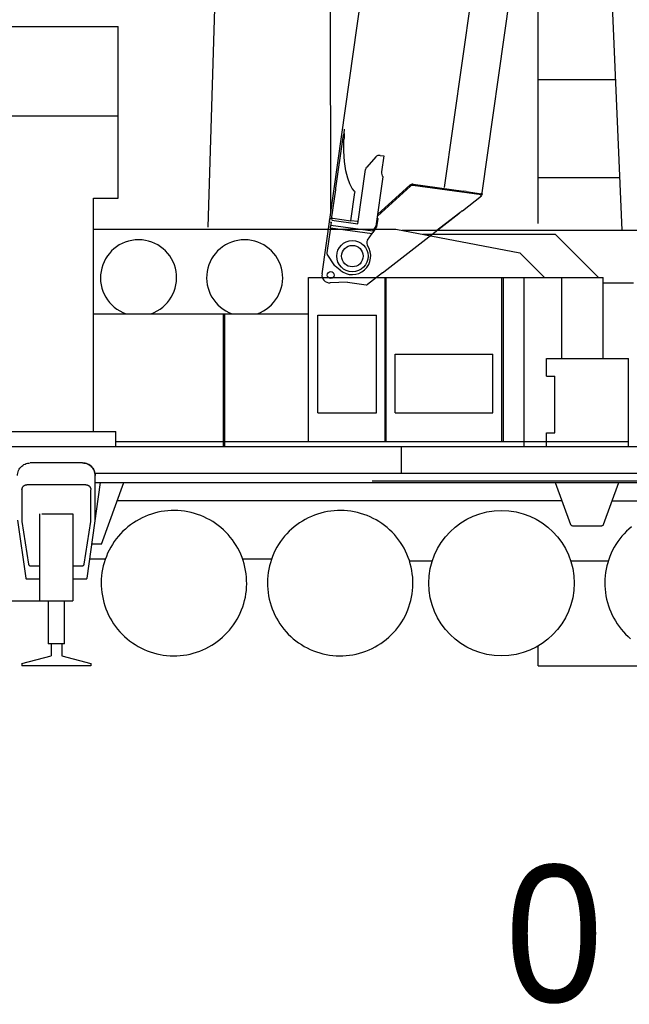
# Model space of a CAD drawing. Extents: x -439399 to 62702, y -349596 to 51651.
# Tile 37 of 63: x -151675 to -145440, y -329690 to -319614. Entities that reach past the tile are written whole.
import ezdxf

# ---------------------------------------------------------------- set-up
doc = ezdxf.new("R2010")
doc.units = 0
doc.layers.get('0').update_dxf_attribs({"linetype": 'CONTINUOUS'})

msp = doc.modelspace()

# ---------------------------------------------------------------- linework, layer by layer
at = {"color": 151, "linetype": 'Continuous'}
for p, q in [((-148634.267032, -270852.928844), (-148495.094515, -321594.842794)), ((-149748.134013, -321735.678163), (-148598.85823, -283762.880286)), ((-152695.556942, -319683.97197), (-150667.111141, -319683.97197)), ((-150667.111141, -321440.671677), (-150667.111141, -319683.97197)), ((-152411.399715, -320599.057664), (-150667.111141, -320599.057664)), ((-150921.164852, -321440.671677), (-150667.111141, -321440.671677)), ((-150921.164852, -323829.449061), (-150921.164852, -321440.671677)), ((-150921.466442, -321756.371384), (-150921.164852, -321756.371384)), ((-150921.164852, -321756.371384), (-147827.512439, -321756.371384)), ((-147827.512439, -321756.371384), (-146558.368807, -322001.597206)), ((-147763.337884, -321768.771287), (-144784.192709, -321768.771287)), ((-147553.215825, -321809.371384), (-146198.895766, -321809.371384)), ((-145756.896245, -322251.371384), (-146198.895453, -321809.371384)), ((-146308.594663, -322251.371384), (-146558.368807, -322001.597206)), ((-148721.192684, -323931.071336), (-148721.192684, -322251.371384)), ((-148721.192684, -322251.371384), (-145707.492672, -322251.371384)), ((-147935.592586, -323931.071336), (-147935.592586, -322251.371384)), ((-147928.092586, -323931.071336), (-147928.092586, -322251.371384)), ((-146742.392635, -323931.071397), (-146742.392635, -322251.371384)), ((-146728.192684, -323931.071397), (-146728.192684, -322251.371384)), ((-146514.492672, -323981.018449), (-146514.492672, -322251.371384)), ((-146130.492672, -323082.871384), (-146130.492672, -322251.371384)), ((-145707.492672, -323082.871384), (-145707.492672, -322251.371384)), ((-145707.492672, -322305.771409), (-145398.322744, -322305.771409)), ((-150921.164852, -322623.371384), (-148721.192684, -322623.371384)), ((-149591.892635, -323981.071336), (-149591.892635, -322623.371384)), ((-149578.392635, -323981.071336), (-149578.392635, -322623.371384)), ((-148625.392635, -323636.371384), (-148625.392635, -322636.371384)), ((-148625.392635, -322636.371384), (-148025.392635, -322636.371384)), ((-148025.392635, -323636.371384), (-148025.392635, -322636.371384)), ((-147835.392635, -323636.371384), (-147835.392635, -323036.371384)), ((-147835.392635, -323036.371384), (-146835.392635, -323036.371384)), ((-146835.392635, -323636.371384), (-146835.392635, -323036.371384)), ((-146287.191524, -323262.871384), (-146287.191524, -323082.871384)), ((-146287.191524, -323082.871384), (-145447.191524, -323082.871384)), ((-145447.191524, -323981.018449), (-145447.191524, -323082.871384)), ((-146287.191524, -323262.871384), (-146202.191524, -323262.871384)), ((-146202.191524, -323842.871384), (-146202.191524, -323262.871384)), ((-148625.392635, -323636.371384), (-148025.392635, -323636.371384)), ((-147835.392635, -323636.371384), (-146835.392635, -323636.371384)), ((-152413.281325, -323827.840592), (-150690.483699, -323827.840592)), ((-150690.483699, -323981.018449), (-150690.483699, -323827.840592)), ((-146287.191524, -323842.871384), (-146202.191524, -323842.871384)), ((-146287.191524, -323981.071336), (-146287.191524, -323842.871384)), ((-150690.607406, -323931.071336), (-145447.191524, -323931.071336)), ((-152689.192684, -323981.018449), (-142502.192684, -323981.018449)), ((-147770.803157, -324253.371384), (-147770.803157, -323981.018449)), ((-151032.192684, -324150.371384), (-151567.192684, -324150.371384)), ((-150903.498078, -324253.371384), (-142044.351863, -324253.371384)), ((-150985.975887, -325328.772385), (-150847.530465, -324350.371384)), ((-150902.192684, -324736.671372), (-150902.192684, -324280.371384)), ((-150902.192684, -324350.371384), (-142070.192684, -324350.371384)), ((-150839.616662, -324980.371384), (-150610.314965, -324350.371384)), ((-148071.192684, -324333.785599), (-145071.192684, -324333.785599)), ((-146197.063459, -324350.371384), (-146040.983425, -324779.197617)), ((-145703.401912, -324779.197617), (-145547.321952, -324350.371384)), ((-151651.692684, -324423.371384), (-151651.692684, -324748.371384)), ((-150997.692684, -324373.371384), (-151601.692684, -324373.371384)), ((-150947.692684, -324748.371384), (-150947.692684, -324426.122269)), ((-146128.637033, -324538.371384), (-150678.741504, -324538.371384)), ((-145615.748345, -324538.371384), (-142651.755916, -324538.371384)), ((-151697.192684, -324736.671372), (-151613.409481, -325328.772385)), ((-151651.692684, -324748.371384), (-151584.30157, -325186.412522)), ((-151468.680477, -325560.371384), (-151468.680477, -324672.371384)), ((-151448.004207, -324672.371384), (-151130.704891, -324672.371384)), ((-151130.704891, -324672.371384), (-151130.704891, -325560.371384)), ((-151015.083797, -325186.412522), (-150947.692684, -324748.371384)), ((-146022.189571, -324792.357224), (-145722.195797, -324792.357224)), ((-150839.616662, -324980.371384), (-150936.676547, -324980.371384)), ((-150957.901805, -325130.371384), (-150800.214543, -325130.371384)), ((-149396.656307, -325130.371384), (-149097.777645, -325130.371384)), ((-147689.619348, -325150.371384), (-147454.803215, -325150.371384)), ((-146039.834909, -325150.371384), (-145650.662044, -325150.371384)), ((-151564.534481, -325203.371384), (-151468.680477, -325203.371384)), ((-151130.704891, -325203.371384), (-151034.850887, -325203.371384)), ((-151603.508113, -325337.371384), (-151468.680477, -325337.371384)), ((-151130.704891, -325337.371384), (-150995.877254, -325337.371384)), ((-151384.681942, -325565.371384), (-152088.980281, -325565.371384)), ((-151468.680477, -325560.371384), (-151130.704891, -325560.371384)), ((-151384.681942, -325560.371018), (-151384.681942, -326002.303608)), ((-151218.13116, -326002.303608), (-151218.13116, -325560.371018)), ((-151218.13116, -326002.303608), (-151384.681942, -326002.303608)), ((-151354.68243, -326002.303608), (-151354.68243, -326122.529187)), ((-151244.702938, -326002.303608), (-151244.702938, -326122.567897)), ((-151653.692684, -326201.469689), (-151354.68243, -326122.529187)), ((-151244.702938, -326122.567897), (-150945.692684, -326201.617397)), ((-146372.192684, -326227.499775), (-146372.192684, -326072.536678)), ((-151653.692684, -326201.469689), (-151653.692684, -326227.499775)), ((-150945.692684, -326227.499775), (-151653.692684, -326227.499775)), ((-150945.692684, -326201.617397), (-150945.692684, -326227.499775)), ((-146372.192684, -326227.499775), (-31372.192684, -326227.499775))]:
    msp.add_line(p, q, dxfattribs=at)
at = {"color": 10, "linetype": 'Continuous'}
for p, q in [((-147329.232291, -321330.767993), (-145571.942541, -308827.001713)), ((-148582.687983, -322216.401401), (-146723.164679, -309021.322591)), ((-146944.018086, -321384.906319), (-146282.80676, -316680.143269)), ((-148440.236743, -321339.330589), (-148366.72979, -320816.301446)), ((-148366.72979, -320816.301446), (-148364.071027, -320797.383365)), ((-148356.579767, -320744.08028), (-148364.071027, -320797.383365)), ((-148361.429675, -320778.589166), (-148355.214981, -320777.490265)), ((-148358.019772, -320826.18372), (-148358.767165, -320838.683045)), ((-148355.214981, -320777.490265), (-148358.019772, -320826.18372)), ((-148355.068605, -320733.3278), (-148356.579767, -320744.08028)), ((-148359.502826, -320958.884983), (-148358.767165, -320838.683045)), ((-148351.465168, -321066.952843), (-148359.502826, -320958.884983)), ((-148033.537075, -321018.978852), (-148125.573552, -321122.313723)), ((-147989.240102, -321002.719943), (-147951.372201, -321008.04193)), ((-147951.372201, -321008.04193), (-147974.474985, -321172.426776)), ((-148338.218304, -321159.521219), (-148351.465168, -321066.952843)), ((-148319.633595, -321235.652894), (-148338.218304, -321159.521219)), ((-148215.527216, -321702.033081), (-148137.748825, -321148.611076)), ((-148029.357858, -321728.197478), (-147958.272887, -321222.401624)), ((-148297.689184, -321295.071347), (-148319.633595, -321235.652894)), ((-148273.770661, -321340.443268), (-148297.689184, -321295.071347)), ((-148014.80992, -321624.683515), (-147677.707228, -321317.008171)), ((-148012.004117, -321604.719195), (-147686.141085, -321308.055326)), ((-147677.705505, -321317.006873), (-147676.955885, -321316.321757)), ((-147676.871268, -321316.24582), (-147676.842551, -321316.249856)), ((-146952.66957, -321407.926849), (-147653.330772, -321309.455339)), ((-147652.021911, -321297.521836), (-147651.690988, -321297.568345)), ((-147651.660761, -321297.572593), (-147136.940783, -321369.911768)), ((-148484.618978, -321655.126606), (-148442.498601, -321355.424549)), ((-148442.498601, -321355.424549), (-148440.236743, -321339.330589)), ((-148287.152997, -321672.779758), (-148246.180645, -321381.246324)), ((-148252.303862, -321367.331468), (-148273.770661, -321340.443268)), ((-148249.150406, -321370.307861), (-148252.303862, -321367.331468)), ((-148246.180645, -321381.246324), (-148245.31591, -321375.093417)), ((-147147.329255, -321569.76089), (-146952.216416, -321418.089418)), ((-147109.716556, -321373.737884), (-147136.940783, -321369.911768)), ((-147109.716556, -321373.737884), (-146950.999559, -321396.044103)), ((-146952.216416, -321418.089418), (-146959.871146, -321406.914734)), ((-146957.571028, -321395.120543), (-146944.018086, -321384.906319)), ((-146944.387637, -321409.090799), (-146952.66957, -321407.926849)), ((-146942.717626, -321397.208053), (-146950.999559, -321396.044103)), ((-146944.387637, -321409.090799), (-146942.717626, -321397.208053)), ((-147951.558135, -322194.934535), (-147184.619905, -321598.748995)), ((-147174.562699, -321591.228473), (-147421.735941, -321783.07459)), ((-147180.491916, -321595.931531), (-147367.731589, -321741.226985)), ((-147184.619905, -321598.748995), (-147180.32748, -321594.5093)), ((-147180.477735, -321595.819489), (-147180.491916, -321595.931531)), ((-147174.408407, -321589.998956), (-147174.562699, -321591.228473)), ((-148507.887751, -321684.170093), (-148489.07241, -321686.814416)), ((-148505.10433, -321664.365028), (-148503.434319, -321652.482282)), ((-148484.618978, -321655.126606), (-148503.221603, -321652.512177)), ((-148496.985417, -321743.118385), (-148495.056961, -321729.396711)), ((-148489.07241, -321686.814416), (-148495.056961, -321729.396711)), ((-148064.878899, -321779.755413), (-148491.684189, -321719.771841)), ((-148489.07241, -321686.814416), (-148487.091453, -321687.092822)), ((-148484.618978, -321655.126606), (-148473.323889, -321646.615145)), ((-148483.890531, -321664.317077), (-148215.527216, -321702.033081)), ((-148473.323889, -321646.615145), (-148287.152997, -321672.779758)), ((-148287.431402, -321674.760715), (-148287.152997, -321672.779758)), ((-148285.387754, -321671.007762), (-148286.874592, -321670.798801)), ((-148221.518063, -321679.984062), (-148285.387754, -321671.007762)), ((-148212.604486, -321681.236784), (-148221.518063, -321679.984062)), ((-148064.878899, -321779.755413), (-148029.357858, -321728.197478)), ((-148034.538227, -321750.69503), (-148021.853042, -321732.281568)), ((-148021.853042, -321732.281568), (-148009.884145, -321647.11844)), ((-148009.884145, -321647.11844), (-148019.147525, -321655.547179)), ((-148496.985417, -321743.118385), (-148532.965365, -321999.129022)), ((-148496.985417, -321743.118385), (-148070.562419, -321803.048229)), ((-148116.6983, -321870.096313), (-148070.562419, -321803.048229)), ((-148070.562419, -321803.048229), (-148061.782968, -321790.2894)), ((-148034.538227, -321750.69503), (-148061.782968, -321790.2894)), ((-147367.720761, -321741.149942), (-147367.731589, -321741.226985)), ((-148450.528361, -322131.889173), (-148529.798836, -322013.008946)), ((-148192.016588, -321958.259506), (-148192.236184, -321957.82648)), ((-148429.982933, -322150.247026), (-148446.780443, -322136.084713)), ((-148396.644125, -322178.355315), (-148429.982933, -322150.247026)), ((-147965.157822, -322205.481189), (-148117.197629, -322323.695061)), ((-147965.058863, -322204.777059), (-147962.791644, -322203.018606)), ((-147962.894003, -322203.746924), (-147951.558135, -322194.934535)), ((-148322.92174, -322300.915106), (-148500.510259, -322307.479874)), ((-148322.92174, -322300.915106), (-148132.257061, -322327.711279))]:
    msp.add_line(p, q, dxfattribs=at)
at = {"color": 14, "linetype": 'Continuous'}
for p, q in [((-146372.192684, -321698.388343), (-146372.192684, -317316.157166)), ((-146372.192684, -326227.499775), (-146372.192684, -326023.460978)), ((-146372.192684, -326227.499775), (-31372.192684, -326227.499775))]:
    msp.add_line(p, q, dxfattribs=at)
at = {"color": 161, "linetype": 'Continuous'}
msp.add_line((-145514.286327, -321768.771287), (-145644.68413, -318657.340668), dxfattribs=at)
at = {"color": 102, "linetype": 'Continuous'}
msp.add_line((-147078.159463, -319982.591097), (-147078.121991, -319982.596364), dxfattribs=at)
at = {"color": 252, "linetype": 'Continuous'}
for p, q in [((-146372.192684, -320227.499775), (-145578.879899, -320227.499775)), ((-146372.192684, -321227.499775), (-145536.970624, -321227.499775))]:
    msp.add_line(p, q, dxfattribs=at)
at = {"color": 10, "linetype": 'Continuous'}
for points in [[(-147154.354039, -321572.56724), (-147155.631517, -321573.905473), (-147156.948942, -321575.231907), (-147159.699303, -321577.851626), (-147162.582914, -321580.432572), (-147164.817829, -321582.345044), (-147167.107204, -321584.239057), (-147171.807931, -321587.985326), (-147174.627905, -321590.168432), (-147180.32748, -321594.5093)], [(-147154.354039, -321572.56724), (-147155.757663, -321574.035659), (-147157.209686, -321575.486496), (-147158.84312, -321577.055132), (-147160.522993, -321578.603381), (-147163.768081, -321581.454019), (-147167.126154, -321584.253359), (-147169.522445, -321586.184731), (-147174.408407, -321589.998956)], [(-147154.354039, -321572.56724), (-147152.83615, -321572.094868), (-147151.393631, -321571.599582), (-147150.348365, -321571.201026), (-147149.359471, -321570.786823), (-147148.298468, -321570.287249), (-147147.329255, -321569.76089)], [(-147154.354039, -321572.56724), (-147152.83615, -321572.094868), (-147151.393631, -321571.599582), (-147150.348365, -321571.201026), (-147149.359471, -321570.786823), (-147148.298468, -321570.287249), (-147147.329255, -321569.76089)]]:
    msp.add_lwpolyline(points, dxfattribs=at)
at = {"color": 151, "linetype": 'Continuous'}
for points in [[(-151697.192684, -324280.371384), (-151696.48077, -324266.782639), (-151694.351863, -324253.34282), (-151690.830379, -324240.199143), (-151685.953426, -324227.495652), (-151679.775692, -324215.371384), (-151672.364559, -324203.959275), (-151663.80157, -324193.384446), (-151654.179988, -324183.762498), (-151643.604793, -324175.199143), (-151632.192684, -324167.788132), (-151620.06866, -324161.61052), (-151607.364559, -324156.734055), (-151594.221004, -324153.212205), (-151580.781551, -324151.083543), (-151569.867977, -324150.511594)], [(-150902.192684, -324280.371384), (-150902.904598, -324266.782639), (-150905.033504, -324253.34282), (-150908.554988, -324240.199143), (-150913.431942, -324227.495652), (-150919.609676, -324215.371384), (-150927.020809, -324203.959275), (-150935.583797, -324193.384446), (-150945.205379, -324183.762498), (-150955.780574, -324175.199143), (-150967.192684, -324167.788132), (-150979.316707, -324161.61052), (-150992.020809, -324156.734055), (-151005.164363, -324153.212205), (-151018.603817, -324151.083543), (-151032.192684, -324150.371384)], [(-151032.192684, -324150.371384), (-151018.603817, -324151.083543), (-151005.164363, -324153.212205), (-150992.020809, -324156.734055), (-150979.316707, -324161.61052), (-150967.192684, -324167.788132), (-150955.780574, -324175.199143), (-150945.205379, -324183.762498), (-150935.583797, -324193.384446), (-150927.020809, -324203.959275), (-150919.609676, -324215.371384), (-150913.431942, -324227.495652), (-150908.554988, -324240.199143), (-150905.033504, -324253.34282), (-150902.904598, -324266.782639), (-150902.192684, -324280.371384)], [(-151651.692684, -324423.371384), (-151651.61407, -324420.567857), (-151651.378231, -324417.773148), (-151650.986141, -324414.996079), (-151650.439266, -324412.245347), (-151649.738582, -324409.529618), (-151648.88702, -324406.857438), (-151647.886531, -324404.237199), (-151646.741024, -324401.677201), (-151645.453914, -324399.185441), (-151644.02911, -324396.769791), (-151642.470516, -324394.437821), (-151640.784481, -324392.196885), (-151638.97491, -324390.054063), (-151637.048153, -324388.016038), (-151635.010067, -324386.08928), (-151632.867, -324384.279801), (-151630.626278, -324382.593339), (-151628.294246, -324381.035172), (-151625.878719, -324379.610215), (-151623.38702, -324378.322953), (-151620.826961, -324377.177415), (-151618.206844, -324376.177232), (-151615.534481, -324375.325516), (-151612.81866, -324374.624985), (-151610.068172, -324374.077836), (-151607.290828, -324373.685776), (-151604.496395, -324373.450059), (-151601.692684, -324373.371384)], [(-150997.692684, -324373.371384), (-150994.888973, -324373.450059), (-150992.094539, -324373.685776), (-150989.317195, -324374.077836), (-150986.566707, -324374.624985), (-150983.850887, -324375.325516), (-150981.178524, -324376.177232), (-150978.558406, -324377.177415), (-150975.998348, -324378.322953), (-150973.506649, -324379.610215), (-150971.091121, -324381.035172), (-150968.75909, -324382.593339), (-150966.518367, -324384.279801), (-150964.375301, -324386.08928), (-150962.337215, -324388.016038), (-150960.410457, -324390.054063), (-150958.600887, -324392.196885), (-150956.914852, -324394.437821), (-150955.356258, -324396.769791), (-150953.931453, -324399.185441), (-150952.644344, -324401.677201), (-150951.498836, -324404.237199), (-150950.498348, -324406.857438), (-150949.646785, -324409.529618), (-150948.946102, -324412.245347), (-150948.399227, -324414.996079), (-150948.007137, -324417.773148), (-150947.771297, -324420.567857), (-150947.764949, -324420.794816)], [(-149444.271297, -325023.678757), (-149461.441219, -324993.905198), (-149479.968074, -324964.956345), (-149499.811824, -324936.894089), (-149520.930477, -324909.778123), (-149543.27911, -324883.66655), (-149566.809627, -324858.614854), (-149591.472225, -324834.676682), (-149617.21368, -324811.903001), (-149643.979793, -324790.342515), (-149671.712947, -324770.041123), (-149700.354061, -324751.042222), (-149729.842098, -324733.386399), (-149760.11407, -324717.111191), (-149791.105526, -324702.25145), (-149822.750057, -324688.838853), (-149854.980281, -324676.902024), (-149887.727352, -324666.466477), (-149920.921444, -324657.554368), (-149954.491756, -324650.1848), (-149988.366512, -324644.373521), (-150022.473445, -324640.132859), (-150056.740047, -324637.47197), (-150091.09283, -324636.396409), (-150125.458797, -324636.908494), (-150159.764217, -324639.007249), (-150193.936092, -324642.688035), (-150227.901668, -324647.943162), (-150261.588436, -324654.761277), (-150294.924129, -324663.127854), (-150327.837947, -324673.025071), (-150360.259578, -324684.43187), (-150392.119686, -324697.323777), (-150423.350399, -324711.673325), (-150453.885311, -324727.449937), (-150483.658992, -324744.61992), (-150512.607723, -324763.146653), (-150540.670223, -324782.990525), (-150567.785945, -324804.109299), (-150593.897762, -324826.45781), (-150618.949031, -324849.988389), (-150642.887508, -324874.650803), (-150665.660945, -324900.392503), (-150687.221492, -324927.158494), (-150707.522762, -324954.891648), (-150726.521785, -324983.532822), (-150744.177547, -325013.020859), (-150760.452938, -325043.292832), (-150775.312801, -325074.284165), (-150788.725399, -325105.928635), (-150800.661922, -325138.15886), (-150811.097469, -325170.905991), (-150820.009578, -325204.100083), (-150827.379207, -325237.670335), (-150833.190731, -325271.545212), (-150837.430965, -325305.652146), (-150840.092098, -325339.918748), (-150841.167781, -325374.271531), (-150840.655574, -325408.637376), (-150838.556942, -325442.942918), (-150834.876278, -325477.114915), (-150829.620906, -325511.080491), (-150822.803035, -325544.767014), (-150814.436336, -325578.10283), (-150804.538875, -325611.016648), (-150793.132137, -325643.438279), (-150780.240535, -325675.298386), (-150765.890926, -325706.529221), (-150750.11407, -325737.064011)], [(-147744.271297, -325023.678757), (-147761.441219, -324993.905198), (-147779.967952, -324964.956345), (-147799.811824, -324936.894089), (-147820.930599, -324909.778123), (-147843.27911, -324883.66655), (-147866.809627, -324858.614854), (-147891.472103, -324834.676682), (-147917.213802, -324811.903001), (-147943.979793, -324790.342515), (-147971.712947, -324770.041123), (-148000.354061, -324751.042222), (-148029.842098, -324733.386399), (-148060.11407, -324717.111191), (-148091.105526, -324702.25145), (-148122.749935, -324688.838853), (-148154.980159, -324676.902024), (-148187.72723, -324666.466477), (-148220.921444, -324657.554368), (-148254.491634, -324650.1848), (-148288.366512, -324644.373521), (-148322.473445, -324640.132859), (-148356.740047, -324637.47197), (-148391.09283, -324636.396409), (-148425.458797, -324636.908494), (-148459.764217, -324639.007249), (-148493.936092, -324642.688035), (-148527.901668, -324647.943162), (-148561.588436, -324654.761277), (-148594.924129, -324663.127854), (-148627.837947, -324673.025071), (-148660.259578, -324684.43187), (-148692.119686, -324697.323777), (-148723.350399, -324711.673325), (-148753.885311, -324727.449937), (-148783.658748, -324744.61992), (-148812.607723, -324763.146653), (-148840.669979, -324782.990525), (-148867.785945, -324804.109299), (-148893.897518, -324826.45781), (-148918.949276, -324849.988389), (-148942.887508, -324874.650803), (-148965.660945, -324900.392503), (-148987.221492, -324927.158494), (-149007.523006, -324954.891648), (-149026.521785, -324983.532822), (-149044.177547, -325013.020859), (-149060.452938, -325043.292832), (-149075.312557, -325074.284165), (-149088.725154, -325105.928635), (-149100.661922, -325138.15886), (-149111.097469, -325170.905991), (-149120.009578, -325204.100083), (-149127.379207, -325237.670335), (-149133.190486, -325271.545212), (-149137.431209, -325305.652146), (-149140.092098, -325339.918748), (-149141.167781, -325374.271531), (-149140.655574, -325408.637376), (-149138.556942, -325442.942918), (-149134.876033, -325477.114915), (-149129.620906, -325511.080491), (-149122.802791, -325544.767014), (-149114.436336, -325578.10283), (-149104.538875, -325611.016648), (-149093.132137, -325643.438279), (-149080.240291, -325675.298386), (-149065.890682, -325706.529221), (-149050.11407, -325737.064011)], [(-146040.983425, -324779.197617), (-146038.77032, -324783.541062), (-146035.5722, -324787.220139), (-146031.579006, -324790.01616), (-146027.028011, -324791.763108), (-146022.189571, -324792.357224)], [(-145722.195797, -324792.357224), (-145717.357357, -324791.763108), (-145712.806331, -324790.01616), (-145708.813167, -324787.220139), (-145705.615047, -324783.541062), (-145703.401912, -324779.197617)], [(-145417.785945, -324804.109299), (-145443.897518, -324826.45781), (-145468.949215, -324849.988389), (-145492.887386, -324874.650803), (-145515.661068, -324900.392503), (-145537.221553, -324927.158494), (-145557.522945, -324954.891648), (-145576.521846, -324983.532822), (-145594.177669, -325013.020859), (-145610.452877, -325043.292832), (-145625.312618, -325074.284165), (-145638.725215, -325105.928635), (-145650.662044, -325138.15886), (-145661.097591, -325170.905991), (-145670.0097, -325204.100083), (-145677.379268, -325237.670335), (-145683.190548, -325271.545212), (-145687.431209, -325305.652146), (-145690.092098, -325339.918748), (-145691.167659, -325374.271531), (-145690.655574, -325408.637376), (-145688.55682, -325442.942918), (-145684.876033, -325477.114915), (-145679.620906, -325511.080491), (-145672.802791, -325544.767014), (-145664.436214, -325578.10283), (-145654.538997, -325611.016648), (-145643.132198, -325643.438279), (-145630.240291, -325675.298386), (-145615.890743, -325706.529221), (-145600.114132, -325737.064011)], [(-150750.11407, -325737.064011), (-150732.944149, -325766.837571), (-150714.417293, -325795.786423), (-150694.573543, -325823.848679), (-150673.454891, -325850.964646), (-150651.106258, -325877.076218), (-150627.575496, -325902.127976), (-150602.913387, -325926.066086), (-150577.171688, -325948.839768), (-150550.405574, -325970.400193), (-150522.672176, -325990.701707), (-150494.031063, -326009.700486), (-150464.54327, -326027.35637), (-150434.271297, -326043.631638), (-150403.279842, -326058.491257), (-150371.635311, -326071.903855), (-150339.405086, -326083.840745), (-150306.658016, -326094.276292), (-150273.463924, -326103.188401), (-150239.893611, -326110.557908), (-150206.018856, -326116.369187), (-150171.911922, -326120.60991), (-150137.64532, -326123.270798), (-150103.292537, -326124.34636), (-150068.92657, -326123.834275), (-150034.621151, -326121.73552), (-150000.449276, -326118.054734), (-149966.483699, -326112.799607), (-149932.796932, -326105.981492), (-149899.461238, -326097.614915), (-149866.54742, -326087.717698), (-149834.125789, -326076.310837), (-149802.265682, -326063.418992), (-149771.034969, -326049.069382), (-149740.500057, -326033.292771), (-149710.726619, -326016.122849), (-149681.777645, -325997.596116), (-149653.715389, -325977.752244), (-149626.599422, -325956.633469), (-149600.48785, -325934.284959), (-149575.436092, -325910.754441), (-149551.49786, -325886.091965), (-149528.724422, -325860.350266), (-149507.163875, -325833.584275), (-149486.862361, -325805.851121), (-149467.863582, -325777.210007), (-149450.20782, -325747.72197), (-149433.93243, -325717.449998), (-149419.072811, -325686.458543), (-149405.660213, -325654.814133), (-149393.723445, -325622.583909), (-149383.287899, -325589.836838), (-149374.375789, -325556.642625), (-149367.00616, -325523.072434), (-149361.194881, -325489.197556), (-149356.954158, -325455.090623), (-149354.29327, -325420.824021), (-149353.217586, -325386.471238), (-149353.729793, -325352.105393), (-149355.828426, -325317.799851), (-149359.509334, -325283.627854), (-149364.764461, -325249.662278), (-149371.582576, -325215.975754), (-149379.949031, -325182.639939), (-149389.846492, -325149.726121), (-149401.253231, -325117.304551), (-149414.145076, -325085.444382), (-149428.494686, -325054.213547), (-149444.271297, -325023.678757)], [(-149050.11407, -325737.064011), (-149032.944149, -325766.837571), (-149014.417293, -325795.786423), (-148994.573543, -325823.848679), (-148973.454891, -325850.964646), (-148951.106258, -325877.076218), (-148927.57574, -325902.127976), (-148902.913143, -325926.066086), (-148877.171688, -325948.839768), (-148850.405574, -325970.400193), (-148822.67242, -325990.701707), (-148794.031307, -326009.700486), (-148764.54327, -326027.35637), (-148734.271297, -326043.631638), (-148703.279842, -326058.491257), (-148671.635311, -326071.903855), (-148639.405086, -326083.840745), (-148606.658016, -326094.276292), (-148573.463924, -326103.188401), (-148539.893611, -326110.557908), (-148506.018856, -326116.369187), (-148471.911922, -326120.60991), (-148437.64532, -326123.270798), (-148403.292537, -326124.34636), (-148368.926693, -326123.834275), (-148334.621151, -326121.73552), (-148300.449153, -326118.054734), (-148266.483577, -326112.799607), (-148232.797054, -326105.981492), (-148199.461238, -326097.614915), (-148166.54742, -326087.717698), (-148134.125789, -326076.310837), (-148102.265682, -326063.418992), (-148071.034847, -326049.069382), (-148040.500057, -326033.292771), (-148010.726497, -326016.122849), (-147981.777645, -325997.596116), (-147953.715389, -325977.752244), (-147926.599422, -325956.633469), (-147900.48785, -325934.284959), (-147875.436092, -325910.754441), (-147851.497982, -325886.091965), (-147828.7243, -325860.350266), (-147807.163875, -325833.584275), (-147786.862361, -325805.851121), (-147767.863582, -325777.210007), (-147750.207698, -325747.72197), (-147733.93243, -325717.449998), (-147719.072811, -325686.458543), (-147705.660213, -325654.814133), (-147693.723323, -325622.583909), (-147683.287777, -325589.836838), (-147674.375667, -325556.642625), (-147667.00616, -325523.072434), (-147661.194881, -325489.197556), (-147656.954158, -325455.090623), (-147654.29327, -325420.824021), (-147653.217708, -325386.471238), (-147653.729793, -325352.105393), (-147655.828548, -325317.799851), (-147659.509334, -325283.627854), (-147664.764461, -325249.662278), (-147671.582576, -325215.975754), (-147679.949153, -325182.639939), (-147689.84637, -325149.726121), (-147701.253231, -325117.304551), (-147714.145076, -325085.444382), (-147728.494686, -325054.213547), (-147744.271297, -325023.678757)], [(-151584.30157, -325186.412522), (-151583.954891, -325188.150376), (-151583.455867, -325189.850693), (-151582.807918, -325191.500169), (-151582.016414, -325193.08574), (-151581.088192, -325194.595139), (-151580.029598, -325196.016404), (-151578.849422, -325197.338364), (-151577.556942, -325198.550706), (-151576.16241, -325199.643845), (-151574.676082, -325200.609238), (-151573.110653, -325201.439316), (-151571.477352, -325202.127488), (-151569.789852, -325202.668503), (-151568.061336, -325203.057969), (-151566.3045, -325203.292893), (-151564.534481, -325203.371384)], [(-151034.850887, -325203.371384), (-151033.080867, -325203.292893), (-151031.324031, -325203.057969), (-151029.595516, -325202.668503), (-151027.908016, -325202.127488), (-151026.274715, -325201.439316), (-151024.709285, -325200.609238), (-151023.222957, -325199.643845), (-151021.828426, -325198.550706), (-151020.535945, -325197.338364), (-151019.35577, -325196.016404), (-151018.297176, -325194.595139), (-151017.368953, -325193.08574), (-151016.577449, -325191.500169), (-151015.9295, -325189.850693), (-151015.430477, -325188.150376), (-151015.083797, -325186.412522)], [(-151613.409481, -325328.772385), (-151612.292781, -325332.149216), (-151610.064754, -325334.921555), (-151607.008113, -325336.738938), (-151603.508113, -325337.371384)], [(-150995.877254, -325337.371384), (-150992.377254, -325336.738938), (-150989.320613, -325334.921555), (-150987.092586, -325332.149216), (-150985.975887, -325328.772385)], [(-145600.114132, -325737.064011), (-145582.944149, -325766.837571), (-145564.417415, -325795.786423), (-145544.573543, -325823.848679), (-145523.454769, -325850.964646), (-145501.106258, -325877.076218), (-145477.575679, -325902.127976), (-145452.913265, -325926.066086), (-145427.171566, -325948.839768)]]:
    msp.add_lwpolyline(points, dxfattribs=at)
for centre, radius in [((-148272.192684, -322033.371384), 160.000045), ((-146747.319062, -325380.3178), 743.914767)]:
    msp.add_circle(centre, radius, dxfattribs=at)
at = {"color": 10, "linetype": 'Continuous'}
for centre, radius in [((-148272.192684, -322033.371384), 110), ((-148493.359346, -322227.48047), 35.250003)]:
    msp.add_circle(centre, radius, dxfattribs=at)
for centre, radius, start, end in [((-147996.198757, -321052.233347), 49.999999, 81.999995, 138.309932), ((-148088.235422, -321155.569731), 49.999999, 138.309932, 171.999997), ((-147915.058282, -321180.777249), 59.999999, 171.999997, 223.926876), ((-147657.867157, -321339.112922), 41.999999, 81.999995, 132.314543), ((-147657.506006, -321339.163678), 41.999999, 81.999995, 132.314543), ((-147657.483354, -321339.166862), 29.999999, 81.999995, 132.38682), ((-147657.506006, -321339.163678), 29.999999, 81.999995, 132.314543), ((-148507.463355, -321581.126721), 333.422541, 38.165599, 39.219252), ((-147203.269108, -321608.824835), 3.8, 301.57778, 314.043822), ((-150459.233815, -322255.425158), 389.5, 289.150006, 250.849994), ((-149374.187435, -322255.465986), 389.5, 289.168305, 250.831695), ((-148274.173641, -322033.092979), 189.999996, 229.865739, 34.129026), ((-148075.506274, -321898.439266), 49.999999, 162.299674, 214.129021), ((-148075.506274, -321898.439266), 49.999999, 145.468435, 162.299674), ((-148480.042953, -321967.468631), 66.999999, 171.999997, 172.05662), ((-148513.158791, -322001.912655), 20, 171.999997, 213.695601), ((-148433.88834, -322120.792878), 20, 213.695601, 229.865739), ((-148503.46624, -322227.535291), 79.999998, 171.999997, 272.1173), ((-148133.734211, -322295.188465), 31.999999, 262, 262.074127), ((-148130.452793, -322307.768604), 20, 262, 262.201995), ((-148129.473641, -322307.906215), 20, 262, 307.865762)]:
    msp.add_arc(centre, radius, start, end, dxfattribs=at)

# ---------------------------------------------------------------- texts
at = {"color": 7, "linetype": 'Continuous', "insert": (-146707.960656, -328265.577678), "char_height": 1400, "attachment_point": 1}
msp.add_mtext('\\W0.959616;\\A1;0', dxfattribs=at)

doc.saveas('drawing.dxf')
